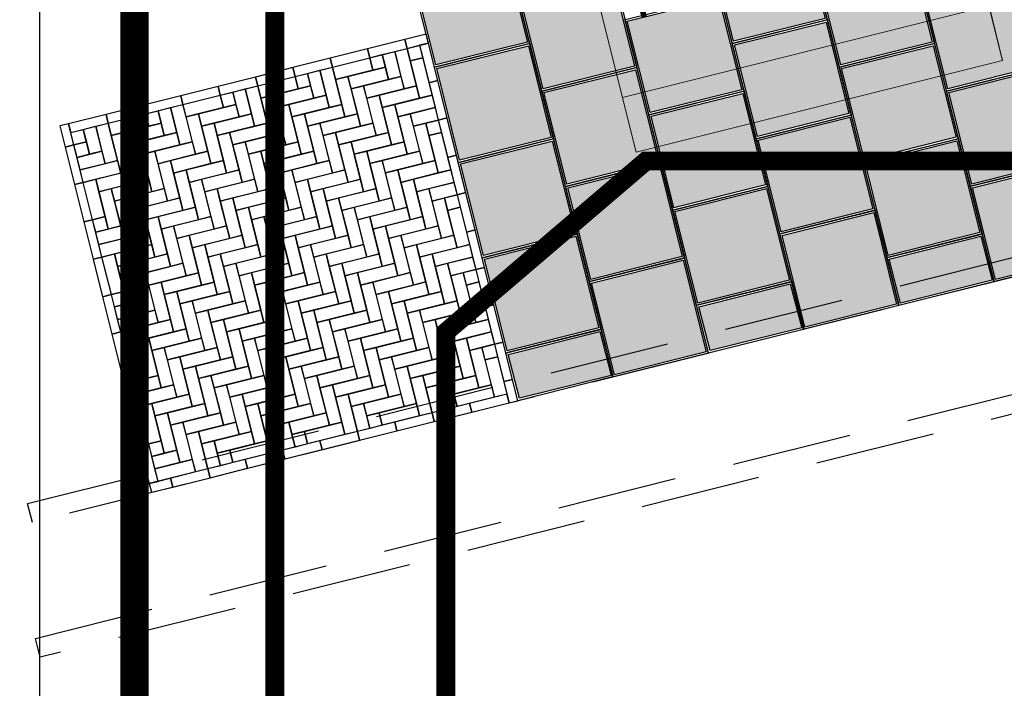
# Model space of a CAD drawing. Header units: millimetres. Extents: x 78245 to 370331, y -43659 to 214111.
# Tile 34 of 64: x 170093 to 175308, y 96155 to 99696. Entities that reach past the tile are written whole.
import ezdxf
from ezdxf.lldxf.tags import DXFTag

# ---------------------------------------------------------------- set-up
doc = ezdxf.new("R2010")
doc.units = ezdxf.units.MM
doc.header["$LTSCALE"] = 100
doc.linetypes.add('DASHED2', pattern=[9.525, 6.35, -3.175])
doc.linetypes.add('to_xh-00_vl$0$HIDDEN', pattern=[9.525, 6.35, -3.175])
for name, color, linetype in [('T--L9041_VERHARDING_Voetpad', 9, 'DASHED2'), ('T--L9042_Groenvoorziening', 3, 'Continuous'), ('T--L9052_1988_Hemelwater_Afvoer', 153, 'HEMELWATER_AFVOER'), ('T--L9052_1988_HWA_VERVALLEN', 9, 'HEMELWATER_AFVOER'), ('T--WL9052--_Riolering', 200, 'VUIL_WATER_AFVOER')]:
    doc.layers.add(name, color=color, linetype=linetype)
doc.layers.add('T--L9071_TERREIN_INR_Banken', color=250, linetype='Continuous', lineweight=0)
doc.styles.add('KW1C', font='arial.ttf', dxfattribs={"height": 250})
doc.styles.get("Standard").update_dxf_attribs({"font": 'arial.ttf'})
tags = doc.linetypes.add('HEMELWATER_AFVOER', pattern='A,12.7,-5.08,["HWA",Standard,S=2.54,R=0,X=-2.54,Y=-1.27],-7.62', length=25.4).pattern_tags.tags
tags[6] = DXFTag(74, 10)
tags = doc.linetypes.add('VUIL_WATER_AFVOER', pattern='A,12.7,-5.08,["VWA",Standard,S=2.54,R=0,X=-2.54,Y=-1.27],-7.62', length=25.4).pattern_tags.tags
tags[6] = DXFTag(74, 10)

# ---------------------------------------------------------------- blocks, each defined once
blk = doc.blocks.new('grijze stoeptegel met 1cm voeg')
at = {"layer": 'T--L9042_Groenvoorziening', "linetype": 'ByBlock', "true_color": 0xc7c8ca}
h = blk.add_hatch(dxfattribs=at)
h.set_pattern_fill('ANGLE', color=9)
h.set_pattern_definition([(0, (-372918.042, -174124.113), (0, 6.985), [5.08, -1.905]), (90, (-372918.042, -174124.113), (-6.985, 4e-16), [5.08, -1.905])])
h.paths.add_polyline_path([(510, 510), (10, 510), (10, 10), (510, 10)])
at = {"layer": 'T--L9042_Groenvoorziening', "color": 252, "linetype": 'ByBlock'}
blk.add_lwpolyline([(10, 520), (10, 520), (510, 520), (520, 520), (520, 10), (520, 0), (10, 0), (0, 0), (0, 520), (0, 520), (10, 520)], close=True, dxfattribs=at)
at = {"layer": 'T--L9042_Groenvoorziening', "color": 9, "linetype": 'ByBlock', "true_color": 0xc7c8ca}
blk.add_lwpolyline([(10, 510), (510, 510), (510, 10), (10, 10)], close=True, dxfattribs=at)
blk = doc.blocks.new('Picknicktafel N.235')
at = {"layer": 'T--L9071_TERREIN_INR_Banken'}
for points in [[(0, 0), (1552.2, 388.1), (1067.2, 2328.3), (-485.1, 1940.3)], [(1263.6, 315.9), (778.5, 2256.2), (1067.2, 2328.3), (1552.2, 388.1)], [(288.6, 72.2), (-196.5, 2012.4), (778.5, 2256.2), (1263.6, 315.9)], [(288.6, 72.2), (-196.5, 2012.4), (-485.1, 1940.3), (0, 0)]]:
    blk.add_lwpolyline(points, close=True, dxfattribs=at)
at = {"layer": 'T--L9071_TERREIN_INR_Banken', "char_height": 250, "attachment_point": 1, "rotation": 104.0362, "style": 'KW1C'}
for s, insert in [('picknicktafel', (312.1, 244.2)), ('N.235', (605.1, 321.5))]:
    blk.add_mtext(s, dxfattribs=dict(at, insert=insert))

msp = doc.modelspace()

# ---------------------------------------------------------------- hatches: boundary and pattern name
at = {"layer": 'T--L9041_VERHARDING_Voetpad', "linetype": 'ByBlock', "true_color": 0xc7c8ca}
h = msp.add_hatch(dxfattribs=at)
h.set_pattern_fill('ANGLE', color=9, angle=14.04)
h.set_pattern_definition([(14.04, (-144723.028, -161461.2485), (-1.69455563, 6.77633428), [5.08, -1.905]), (104.04, (-144723.028, -161461.2485), (-6.77633428, -1.69455563), [5.08, -1.905])])
h.paths.add_polyline_path([(175183.346, 98549.305), (174698.282, 98428.005), (174758.838, 98195.758), (175243.902, 98317.057)])
h = msp.add_hatch(dxfattribs=at)
h.set_pattern_fill('ANGLE', color=9, angle=14.04)
h.set_pattern_definition([(14.04, (-145731.96, -161713.552), (-1.69455563, 6.77633428), [5.08, -1.905]), (104.04, (-145731.96, -161713.552), (-6.77633428, -1.69455563), [5.08, -1.905])])
h.paths.add_polyline_path([(174174.414, 98297.002), (173689.351, 98175.702), (173749.907, 97943.455), (174234.97, 98064.754)])
h = msp.add_hatch(dxfattribs=at)
h.set_pattern_fill('ANGLE', color=9, angle=14.04)
h.set_pattern_definition([(14.04, (-146740.8916, -161965.855), (-1.69455563, 6.77633428), [5.08, -1.905]), (104.04, (-146740.8916, -161965.855), (-6.77633428, -1.69455563), [5.08, -1.905])])
h.paths.add_polyline_path([(173165.482, 98044.699), (172680.419, 97923.399), (172740.975, 97691.151), (173226.038, 97812.451)])

# ---------------------------------------------------------------- linework, layer by layer
at = {"layer": 'T--L9041_VERHARDING_Voetpad', "linetype": 'ByBlock'}
msp.add_lwpolyline([(170199.696, 117905.739), (182312.696, 117905.739), (182312.696, 94325.739), (170199.696, 94325.739), (170199.696, 117905.739)], dxfattribs=at)
at = {"layer": 'T--L9041_VERHARDING_Voetpad', "color": 43, "true_color": 0xcba65d}
for points in [[(172246.169, 99618.695), (172133.634, 99590.553), (172145.279, 99543.987), (172257.814, 99572.129)], [(172133.634, 99590.553), (171935.729, 99541.063), (171947.373, 99494.497), (172145.279, 99543.987)], [(172227.745, 99494.515), (172161.776, 99478.018), (172145.279, 99543.987), (172211.248, 99560.484)], [(172307.304, 99374.223), (172257.814, 99572.129), (172211.248, 99560.484), (172260.738, 99362.578)], [(171935.729, 99541.063), (171737.823, 99491.573), (171749.468, 99445.007), (171947.373, 99494.497)], [(171963.87, 99428.528), (171765.964, 99379.038), (171749.468, 99445.007), (171947.373, 99494.497)], [(172013.342, 99510.994), (172029.839, 99445.025), (171963.87, 99428.528), (171947.373, 99494.497)], [(172079.311, 99527.49), (172112.304, 99395.553), (172046.335, 99379.056), (172013.342, 99510.994)], [(172145.279, 99543.987), (172194.769, 99346.081), (172128.801, 99329.584), (172079.311, 99527.49)], [(172227.745, 99494.515), (172277.235, 99296.609), (172211.266, 99280.113), (172161.776, 99478.018)], [(171539.917, 99442.082), (171342.011, 99392.592), (171353.656, 99346.026), (171551.562, 99395.516)], [(171737.823, 99491.573), (171539.917, 99442.082), (171551.562, 99395.516), (171749.468, 99445.007)], [(171749.468, 99445.007), (171798.958, 99247.101), (171732.989, 99230.604), (171683.499, 99428.51)], [(172046.335, 99379.056), (171848.43, 99329.566), (171831.933, 99395.535), (172029.839, 99445.025)], [(171342.011, 99392.592), (171144.105, 99343.102), (171155.75, 99296.536), (171353.656, 99346.026)], [(171568.058, 99329.548), (171370.153, 99280.057), (171353.656, 99346.026), (171551.562, 99395.516)], [(171617.53, 99412.013), (171634.027, 99346.044), (171568.058, 99329.548), (171551.562, 99395.516)], [(171683.499, 99428.51), (171716.492, 99296.573), (171650.524, 99280.076), (171617.53, 99412.013)], [(171831.933, 99395.535), (171881.423, 99197.629), (171815.455, 99181.132), (171765.964, 99379.038)], [(172128.801, 99329.584), (171930.895, 99280.094), (171914.398, 99346.063), (172112.304, 99395.553)], [(171144.105, 99343.102), (170946.199, 99293.612), (170957.844, 99247.046), (171155.75, 99296.536)], [(171353.656, 99346.026), (171403.146, 99148.12), (171337.178, 99131.623), (171287.687, 99329.529)], [(171650.524, 99280.076), (171452.618, 99230.586), (171436.121, 99296.554), (171634.027, 99346.044)], [(171914.398, 99346.063), (171963.888, 99148.157), (171897.92, 99131.66), (171848.43, 99329.566)], [(172211.266, 99280.113), (172013.36, 99230.622), (171996.864, 99296.591), (172194.769, 99346.081)], [(172356.794, 99176.317), (172307.304, 99374.223), (172260.738, 99362.578), (172310.228, 99164.672)], [(170946.199, 99293.612), (170748.294, 99244.121), (170759.938, 99197.555), (170957.844, 99247.046)], [(171172.247, 99230.567), (170974.341, 99181.077), (170957.844, 99247.046), (171155.75, 99296.536)], [(171221.719, 99313.033), (171238.215, 99247.064), (171172.247, 99230.567), (171155.75, 99296.536)], [(171287.687, 99329.529), (171320.681, 99197.592), (171254.712, 99181.095), (171221.719, 99313.033)], [(171436.121, 99296.554), (171485.611, 99098.648), (171419.643, 99082.152), (171370.153, 99280.057)], [(171732.989, 99230.604), (171535.083, 99181.114), (171518.587, 99247.082), (171716.492, 99296.573)], [(171996.864, 99296.591), (172046.354, 99098.685), (171980.385, 99082.188), (171930.895, 99280.094)], [(172293.732, 99230.641), (172095.826, 99181.151), (172079.329, 99247.119), (172277.235, 99296.609)], [(170748.294, 99244.121), (170550.388, 99194.631), (170562.033, 99148.065), (170759.938, 99197.555)], [(170957.844, 99247.046), (171007.334, 99049.14), (170941.366, 99032.643), (170891.876, 99230.549)], [(171254.712, 99181.095), (171056.806, 99131.605), (171040.31, 99197.574), (171238.215, 99247.064)], [(171518.587, 99247.082), (171568.077, 99049.177), (171502.108, 99032.68), (171452.618, 99230.586)], [(171815.455, 99181.132), (171617.549, 99131.642), (171601.052, 99197.61), (171798.958, 99247.101)], [(172079.329, 99247.119), (172128.819, 99049.213), (172062.851, 99032.717), (172013.36, 99230.622)], [(170550.388, 99194.631), (170352.482, 99145.141), (170364.127, 99098.575), (170562.033, 99148.065)], [(170776.435, 99131.587), (170578.529, 99082.096), (170562.033, 99148.065), (170759.938, 99197.555)], [(170825.907, 99214.052), (170842.404, 99148.083), (170776.435, 99131.587), (170759.938, 99197.555)], [(170891.876, 99230.549), (170924.869, 99098.612), (170858.901, 99082.115), (170825.907, 99214.052)], [(171040.31, 99197.574), (171089.8, 98999.668), (171023.831, 98983.171), (170974.341, 99181.077)], [(171337.178, 99131.623), (171139.272, 99082.133), (171122.775, 99148.102), (171320.681, 99197.592)], [(171601.052, 99197.61), (171650.542, 98999.705), (171584.574, 98983.208), (171535.083, 99181.114)], [(171897.92, 99131.66), (171700.014, 99082.17), (171683.517, 99148.139), (171881.423, 99197.629)], [(172161.794, 99197.647), (172211.285, 98999.741), (172145.316, 98983.245), (172095.826, 99181.151)], [(172310.228, 99164.672), (172178.291, 99131.679), (172161.794, 99197.647), (172293.732, 99230.641)], [(170305.916, 99133.496), (170334.057, 99020.961), (170380.623, 99032.606), (170352.482, 99145.141)], [(170496.064, 99131.568), (170529.057, 98999.631), (170463.089, 98983.134), (170430.095, 99115.072)], [(170562.033, 99148.065), (170611.523, 98950.159), (170545.554, 98933.663), (170496.064, 99131.568)], [(170858.901, 99082.115), (170660.995, 99032.625), (170644.498, 99098.593), (170842.404, 99148.083)], [(171122.775, 99148.102), (171172.265, 98950.196), (171106.297, 98933.699), (171056.806, 99131.605)], [(171419.643, 99082.152), (171221.737, 99032.661), (171205.24, 99098.63), (171403.146, 99148.12)], [(171683.517, 99148.139), (171733.008, 98950.233), (171667.039, 98933.736), (171617.549, 99131.642)], [(171980.385, 99082.188), (171782.479, 99032.698), (171765.983, 99098.667), (171963.888, 99148.157)], [(172244.26, 99148.175), (172293.75, 98950.27), (172227.781, 98933.773), (172178.291, 99131.679)], [(172326.725, 99098.704), (172260.756, 99082.207), (172244.26, 99148.175), (172310.228, 99164.672)], [(172406.285, 98978.411), (172356.794, 99176.317), (172310.228, 99164.672), (172359.719, 98966.766)], [(170446.592, 99049.103), (170380.623, 99032.606), (170364.127, 99098.575), (170430.095, 99115.072)], [(170644.498, 99098.593), (170693.988, 98900.687), (170628.02, 98884.191), (170578.529, 99082.096)], [(170941.366, 99032.643), (170743.46, 98983.153), (170726.963, 99049.121), (170924.869, 99098.612)], [(171205.24, 99098.63), (171254.731, 98900.724), (171188.762, 98884.227), (171139.272, 99082.133)], [(171502.108, 99032.68), (171304.202, 98983.19), (171287.706, 99049.158), (171485.611, 99098.648)], [(171765.983, 99098.667), (171815.473, 98900.761), (171749.504, 98884.264), (171700.014, 99082.17)], [(172062.851, 99032.717), (171864.945, 98983.226), (171848.448, 99049.195), (172046.354, 99098.685)], [(172326.725, 99098.704), (172376.215, 98900.798), (172310.247, 98884.301), (172260.756, 99082.207)], [(170334.057, 99020.961), (170383.548, 98823.056), (170430.114, 98834.7), (170380.623, 99032.606)], [(170463.089, 98983.134), (170397.12, 98966.638), (170380.623, 99032.606), (170446.592, 99049.103)], [(170726.963, 99049.121), (170776.454, 98851.216), (170710.485, 98834.719), (170660.995, 99032.625)], [(171023.831, 98983.171), (170825.925, 98933.681), (170809.429, 98999.65), (171007.334, 99049.14)], [(171287.706, 99049.158), (171337.196, 98851.252), (171271.227, 98834.756), (171221.737, 99032.661)], [(171584.574, 98983.208), (171386.668, 98933.718), (171370.171, 98999.686), (171568.077, 99049.177)], [(171848.448, 99049.195), (171897.938, 98851.289), (171831.97, 98834.792), (171782.479, 99032.698)], [(172145.316, 98983.245), (171947.41, 98933.754), (171930.913, 98999.723), (172128.819, 99049.213)], [(170545.554, 98933.663), (170413.617, 98900.669), (170397.12, 98966.638), (170529.057, 98999.631)], [(170809.429, 98999.65), (170858.919, 98801.744), (170792.95, 98785.247), (170743.46, 98983.153)], [(171106.297, 98933.699), (170908.391, 98884.209), (170891.894, 98950.178), (171089.8, 98999.668)], [(171370.171, 98999.686), (171419.661, 98801.78), (171353.693, 98785.284), (171304.202, 98983.19)], [(171667.039, 98933.736), (171469.133, 98884.246), (171452.636, 98950.214), (171650.542, 98999.705)], [(171930.913, 98999.723), (171980.404, 98801.817), (171914.435, 98785.32), (171864.945, 98983.226)], [(172227.781, 98933.773), (172029.875, 98884.283), (172013.379, 98950.251), (172211.285, 98999.741)], [(172455.775, 98780.505), (172406.285, 98978.411), (172359.719, 98966.766), (172409.209, 98768.86)], [(170628.02, 98884.191), (170430.114, 98834.7), (170413.617, 98900.669), (170611.523, 98950.159)], [(170891.894, 98950.178), (170941.384, 98752.272), (170875.416, 98735.775), (170825.925, 98933.681)], [(171188.762, 98884.227), (170990.856, 98834.737), (170974.359, 98900.706), (171172.265, 98950.196)], [(171452.636, 98950.214), (171502.127, 98752.309), (171436.158, 98735.812), (171386.668, 98933.718)], [(171749.504, 98884.264), (171551.598, 98834.774), (171535.102, 98900.743), (171733.008, 98950.233)], [(172013.379, 98950.251), (172062.869, 98752.345), (171996.9, 98735.849), (171947.41, 98933.754)], [(172310.247, 98884.301), (172112.341, 98834.811), (172095.844, 98900.779), (172293.75, 98950.27)], [(170710.485, 98834.719), (170512.579, 98785.229), (170496.082, 98851.197), (170693.988, 98900.687)], [(170974.359, 98900.706), (171023.85, 98702.8), (170957.881, 98686.303), (170908.391, 98884.209)], [(171271.227, 98834.756), (171073.321, 98785.265), (171056.825, 98851.234), (171254.731, 98900.724)], [(171535.102, 98900.743), (171584.592, 98702.837), (171518.623, 98686.34), (171469.133, 98884.246)], [(171831.97, 98834.792), (171634.064, 98785.302), (171617.567, 98851.271), (171815.473, 98900.761)], [(172095.844, 98900.779), (172145.334, 98702.873), (172079.366, 98686.377), (172029.875, 98884.283)], [(172392.712, 98834.829), (172194.806, 98785.339), (172178.309, 98851.307), (172376.215, 98900.798)], [(170383.548, 98823.056), (170433.038, 98625.15), (170479.604, 98636.795), (170430.114, 98834.7)], [(170496.082, 98851.197), (170545.573, 98653.291), (170479.604, 98636.795), (170430.114, 98834.7)], [(170792.95, 98785.247), (170595.044, 98735.757), (170578.548, 98801.725), (170776.454, 98851.216)], [(171056.825, 98851.234), (171106.315, 98653.328), (171040.346, 98636.831), (170990.856, 98834.737)], [(171353.693, 98785.284), (171155.787, 98735.793), (171139.29, 98801.762), (171337.196, 98851.252)], [(171617.567, 98851.271), (171667.057, 98653.365), (171601.089, 98636.868), (171551.598, 98834.774)], [(171914.435, 98785.32), (171716.529, 98735.83), (171700.032, 98801.799), (171897.938, 98851.289)], [(172178.309, 98851.307), (172227.8, 98653.402), (172161.831, 98636.905), (172112.341, 98834.811)], [(172409.209, 98768.86), (172277.272, 98735.867), (172260.775, 98801.836), (172392.712, 98834.829)], [(170578.548, 98801.725), (170628.038, 98603.819), (170562.069, 98587.323), (170512.579, 98785.229)], [(170875.416, 98735.775), (170677.51, 98686.285), (170661.013, 98752.253), (170858.919, 98801.744)], [(171139.29, 98801.762), (171188.78, 98603.856), (171122.812, 98587.359), (171073.321, 98785.265)], [(171436.158, 98735.812), (171238.252, 98686.322), (171221.755, 98752.29), (171419.661, 98801.78)], [(171700.032, 98801.799), (171749.523, 98603.893), (171683.554, 98587.396), (171634.064, 98785.302)], [(171996.9, 98735.849), (171798.995, 98686.358), (171782.498, 98752.327), (171980.404, 98801.817)], [(172260.775, 98801.836), (172310.265, 98603.93), (172244.296, 98587.433), (172194.806, 98785.339)], [(172425.706, 98702.892), (172359.737, 98686.395), (172343.24, 98752.364), (172409.209, 98768.86)], [(172505.265, 98582.599), (172455.775, 98780.505), (172409.209, 98768.86), (172458.699, 98570.955)], [(170661.013, 98752.253), (170710.503, 98554.348), (170644.535, 98537.851), (170595.044, 98735.757)], [(170957.881, 98686.303), (170759.975, 98636.813), (170743.478, 98702.782), (170941.384, 98752.272)], [(171221.755, 98752.29), (171271.246, 98554.384), (171205.277, 98537.888), (171155.787, 98735.793)], [(171518.623, 98686.34), (171320.718, 98636.85), (171304.221, 98702.818), (171502.127, 98752.309)], [(171782.498, 98752.327), (171831.988, 98554.421), (171766.019, 98537.924), (171716.529, 98735.83)], [(172079.366, 98686.377), (171881.46, 98636.887), (171864.963, 98702.855), (172062.869, 98752.345)], [(172343.24, 98752.364), (172392.73, 98554.458), (172326.762, 98537.961), (172277.272, 98735.867)], [(170743.478, 98702.782), (170792.969, 98504.876), (170727, 98488.379), (170677.51, 98686.285)], [(171040.346, 98636.831), (170842.441, 98587.341), (170825.944, 98653.31), (171023.85, 98702.8)], [(171304.221, 98702.818), (171353.711, 98504.913), (171287.742, 98488.416), (171238.252, 98686.322)], [(171601.089, 98636.868), (171403.183, 98587.378), (171386.686, 98653.346), (171584.592, 98702.837)], [(171864.963, 98702.855), (171914.453, 98504.949), (171848.485, 98488.453), (171798.995, 98686.358)], [(172161.831, 98636.905), (171963.925, 98587.415), (171947.429, 98653.383), (172145.334, 98702.873)], [(172425.706, 98702.892), (172475.196, 98504.986), (172409.227, 98488.489), (172359.737, 98686.395)], [(170433.038, 98625.15), (170482.528, 98427.244), (170529.094, 98438.889), (170479.604, 98636.795)], [(170562.069, 98587.323), (170496.101, 98570.826), (170479.604, 98636.795), (170545.573, 98653.291)], [(170825.944, 98653.31), (170875.434, 98455.404), (170809.465, 98438.907), (170759.975, 98636.813)], [(171122.812, 98587.359), (170924.906, 98537.869), (170908.409, 98603.838), (171106.315, 98653.328)], [(171386.686, 98653.346), (171436.176, 98455.441), (171370.208, 98438.944), (171320.718, 98636.85)], [(171683.554, 98587.396), (171485.648, 98537.906), (171469.151, 98603.875), (171667.057, 98653.365)], [(171947.429, 98653.383), (171996.919, 98455.477), (171930.95, 98438.981), (171881.46, 98636.887)], [(172244.296, 98587.433), (172046.391, 98537.943), (172029.894, 98603.911), (172227.8, 98653.402)], [(170644.535, 98537.851), (170512.597, 98504.857), (170496.101, 98570.826), (170628.038, 98603.819)], [(170908.409, 98603.838), (170957.899, 98405.932), (170891.931, 98389.435), (170842.441, 98587.341)], [(171205.277, 98537.888), (171007.371, 98488.397), (170990.874, 98554.366), (171188.78, 98603.856)], [(171469.151, 98603.875), (171518.642, 98405.969), (171452.673, 98389.472), (171403.183, 98587.378)], [(171766.019, 98537.924), (171568.114, 98488.434), (171551.617, 98554.403), (171749.523, 98603.893)], [(172029.894, 98603.911), (172079.384, 98406.006), (172013.415, 98389.509), (171963.925, 98587.415)], [(172326.762, 98537.961), (172128.856, 98488.471), (172112.359, 98554.44), (172310.265, 98603.93)], [(172554.755, 98384.694), (172505.265, 98582.599), (172458.699, 98570.955), (172508.189, 98373.049)], [(170727, 98488.379), (170529.094, 98438.889), (170512.597, 98504.857), (170710.503, 98554.348)], [(170809.465, 98438.907), (170611.56, 98389.417), (170595.063, 98455.386), (170792.969, 98504.876)], [(170990.874, 98554.366), (171040.365, 98356.46), (170974.396, 98339.963), (170924.906, 98537.869)], [(171073.34, 98504.894), (171122.83, 98306.988), (171056.861, 98290.492), (171007.371, 98488.397)], [(171287.742, 98488.416), (171089.837, 98438.926), (171073.34, 98504.894), (171271.246, 98554.384)], [(171370.208, 98438.944), (171172.302, 98389.454), (171155.805, 98455.422), (171353.711, 98504.913)], [(171551.617, 98554.403), (171601.107, 98356.497), (171535.138, 98340), (171485.648, 98537.906)], [(171634.082, 98504.931), (171683.572, 98307.025), (171617.604, 98290.528), (171568.114, 98488.434)], [(171848.485, 98488.453), (171650.579, 98438.962), (171634.082, 98504.931), (171831.988, 98554.421)], [(171930.95, 98438.981), (171733.044, 98389.49), (171716.548, 98455.459), (171914.453, 98504.949)], [(172112.359, 98554.44), (172161.849, 98356.534), (172095.881, 98340.037), (172046.391, 98537.943)], [(172194.825, 98504.968), (172244.315, 98307.062), (172178.346, 98290.565), (172128.856, 98488.471)], [(172409.227, 98488.489), (172211.321, 98438.999), (172194.825, 98504.968), (172392.73, 98554.458)], [(172491.692, 98439.017), (172293.787, 98389.527), (172277.29, 98455.496), (172475.196, 98504.986)], [(170595.063, 98455.386), (170644.553, 98257.48), (170578.584, 98240.983), (170529.094, 98438.889)], [(170891.931, 98389.435), (170694.025, 98339.945), (170677.528, 98405.914), (170875.434, 98455.404)], [(171155.805, 98455.422), (171205.295, 98257.516), (171139.327, 98241.02), (171089.837, 98438.926)], [(171452.673, 98389.472), (171254.767, 98339.982), (171238.271, 98405.95), (171436.176, 98455.441)], [(171716.548, 98455.459), (171766.038, 98257.553), (171700.069, 98241.056), (171650.579, 98438.962)], [(172013.415, 98389.509), (171815.51, 98340.019), (171799.013, 98405.987), (171996.919, 98455.477)], [(172277.29, 98455.496), (172326.78, 98257.59), (172260.812, 98241.093), (172211.321, 98438.999)], [(170482.528, 98427.244), (170532.018, 98229.338), (170578.584, 98240.983), (170529.094, 98438.889)], [(170677.528, 98405.914), (170727.018, 98208.008), (170661.05, 98191.511), (170611.56, 98389.417)], [(170974.396, 98339.963), (170776.49, 98290.473), (170759.994, 98356.442), (170957.899, 98405.932)], [(171238.271, 98405.95), (171287.761, 98208.045), (171221.792, 98191.548), (171172.302, 98389.454)], [(171535.138, 98340), (171337.233, 98290.51), (171320.736, 98356.479), (171518.642, 98405.969)], [(171799.013, 98405.987), (171848.503, 98208.081), (171782.535, 98191.585), (171733.044, 98389.49)], [(172095.881, 98340.037), (171897.975, 98290.547), (171881.478, 98356.515), (172079.384, 98406.006)], [(172359.755, 98406.024), (172409.246, 98208.118), (172343.277, 98191.621), (172293.787, 98389.527)], [(172508.189, 98373.049), (172376.252, 98340.055), (172359.755, 98406.024), (172491.692, 98439.017)], [(170759.994, 98356.442), (170809.484, 98158.536), (170743.515, 98142.039), (170694.025, 98339.945)], [(171056.861, 98290.492), (170858.956, 98241.001), (170842.459, 98306.97), (171040.365, 98356.46)], [(171320.736, 98356.479), (171370.226, 98158.573), (171304.258, 98142.076), (171254.767, 98339.982)], [(171617.604, 98290.528), (171419.698, 98241.038), (171403.201, 98307.007), (171601.107, 98356.497)], [(171881.478, 98356.515), (171930.969, 98158.609), (171865, 98142.113), (171815.51, 98340.019)], [(172178.346, 98290.565), (171980.44, 98241.075), (171963.944, 98307.043), (172161.849, 98356.534)], [(172442.221, 98356.552), (172491.711, 98158.646), (172425.742, 98142.15), (172376.252, 98340.055)], [(172524.686, 98307.08), (172458.717, 98290.583), (172442.221, 98356.552), (172508.189, 98373.049)], [(172604.246, 98186.788), (172554.755, 98384.694), (172508.189, 98373.049), (172557.679, 98175.143)], [(170842.459, 98306.97), (170891.949, 98109.064), (170825.981, 98092.567), (170776.49, 98290.473)], [(171139.327, 98241.02), (170941.421, 98191.529), (170924.924, 98257.498), (171122.83, 98306.988)], [(171403.201, 98307.007), (171452.692, 98109.101), (171386.723, 98092.604), (171337.233, 98290.51)], [(171700.069, 98241.056), (171502.163, 98191.566), (171485.667, 98257.535), (171683.572, 98307.025)], [(171963.944, 98307.043), (172013.434, 98109.138), (171947.465, 98092.641), (171897.975, 98290.547)], [(172260.812, 98241.093), (172062.906, 98191.603), (172046.409, 98257.572), (172244.315, 98307.062)], [(172524.686, 98307.08), (172574.176, 98109.174), (172508.208, 98092.678), (172458.717, 98290.583)], [(170661.05, 98191.511), (170595.081, 98175.014), (170578.584, 98240.983), (170644.553, 98257.48)], [(170924.924, 98257.498), (170974.415, 98059.592), (170908.446, 98043.095), (170858.956, 98241.001)], [(171221.792, 98191.548), (171023.886, 98142.058), (171007.39, 98208.026), (171205.295, 98257.516)], [(171485.667, 98257.535), (171535.157, 98059.629), (171469.188, 98043.132), (171419.698, 98241.038)], [(171782.535, 98191.585), (171584.629, 98142.094), (171568.132, 98208.063), (171766.038, 98257.553)], [(172046.409, 98257.572), (172095.899, 98059.666), (172029.931, 98043.169), (171980.44, 98241.075)], [(172343.277, 98191.621), (172145.371, 98142.131), (172128.874, 98208.1), (172326.78, 98257.59)], [(170532.018, 98229.338), (170581.509, 98031.432), (170628.075, 98043.077), (170578.584, 98240.983)], [(170743.515, 98142.039), (170611.578, 98109.046), (170595.081, 98175.014), (170727.018, 98208.008)], [(171007.39, 98208.026), (171056.88, 98010.12), (170990.911, 97993.624), (170941.421, 98191.529)], [(171304.258, 98142.076), (171106.352, 98092.586), (171089.855, 98158.554), (171287.761, 98208.045)], [(171568.132, 98208.063), (171617.622, 98010.157), (171551.654, 97993.66), (171502.163, 98191.566)], [(171865, 98142.113), (171667.094, 98092.623), (171650.597, 98158.591), (171848.503, 98208.081)], [(172128.874, 98208.1), (172178.365, 98010.194), (172112.396, 97993.697), (172062.906, 98191.603)], [(172425.742, 98142.15), (172227.836, 98092.659), (172211.34, 98158.628), (172409.246, 98208.118)], [(170825.981, 98092.567), (170628.075, 98043.077), (170611.578, 98109.046), (170809.484, 98158.536)], [(171089.855, 98158.554), (171139.345, 97960.649), (171073.377, 97944.152), (171023.886, 98142.058)], [(171386.723, 98092.604), (171188.817, 98043.114), (171172.32, 98109.082), (171370.226, 98158.573)], [(171650.597, 98158.591), (171700.088, 97960.685), (171634.119, 97944.189), (171584.629, 98142.094)], [(171947.465, 98092.641), (171749.559, 98043.151), (171733.063, 98109.119), (171930.969, 98158.609)], [(172211.34, 98158.628), (172260.83, 97960.722), (172194.861, 97944.225), (172145.371, 98142.131)], [(172508.208, 98092.678), (172310.302, 98043.187), (172293.805, 98109.156), (172491.711, 98158.646)], [(172653.736, 97988.882), (172604.246, 98186.788), (172557.679, 98175.143), (172607.17, 97977.237)], [(170908.446, 98043.095), (170710.54, 97993.605), (170694.043, 98059.574), (170891.949, 98109.064)], [(171172.32, 98109.082), (171221.811, 97911.177), (171155.842, 97894.68), (171106.352, 98092.586)], [(171469.188, 98043.132), (171271.282, 97993.642), (171254.786, 98059.611), (171452.692, 98109.101)], [(171733.063, 98109.119), (171782.553, 97911.213), (171716.584, 97894.717), (171667.094, 98092.623)], [(172029.931, 98043.169), (171832.025, 97993.679), (171815.528, 98059.647), (172013.434, 98109.138)], [(172293.805, 98109.156), (172343.295, 97911.25), (172277.327, 97894.753), (172227.836, 98092.659)], [(172590.673, 98043.206), (172392.767, 97993.716), (172376.27, 98059.684), (172574.176, 98109.174)], [(170581.509, 98031.432), (170630.999, 97833.527), (170677.565, 97845.171), (170628.075, 98043.077)], [(170694.043, 98059.574), (170743.534, 97861.668), (170677.565, 97845.171), (170628.075, 98043.077)], [(170990.911, 97993.624), (170793.005, 97944.133), (170776.509, 98010.102), (170974.415, 98059.592)], [(171254.786, 98059.611), (171304.276, 97861.705), (171238.307, 97845.208), (171188.817, 98043.114)], [(171551.654, 97993.66), (171353.748, 97944.17), (171337.251, 98010.139), (171535.157, 98059.629)], [(171815.528, 98059.647), (171865.018, 97861.742), (171799.05, 97845.245), (171749.559, 98043.151)], [(172112.396, 97993.697), (171914.49, 97944.207), (171897.993, 98010.176), (172095.899, 98059.666)], [(172376.27, 98059.684), (172425.761, 97861.778), (172359.792, 97845.282), (172310.302, 98043.187)], [(172607.17, 97977.237), (172475.233, 97944.244), (172458.736, 98010.212), (172590.673, 98043.206)], [(170776.509, 98010.102), (170825.999, 97812.196), (170760.03, 97795.699), (170710.54, 97993.605)], [(171073.377, 97944.152), (170875.471, 97894.662), (170858.974, 97960.63), (171056.88, 98010.12)], [(171337.251, 98010.139), (171386.741, 97812.233), (171320.773, 97795.736), (171271.282, 97993.642)], [(171634.119, 97944.189), (171436.213, 97894.698), (171419.716, 97960.667), (171617.622, 98010.157)], [(171897.993, 98010.176), (171947.484, 97812.27), (171881.515, 97795.773), (171832.025, 97993.679)], [(172194.861, 97944.225), (171996.956, 97894.735), (171980.459, 97960.704), (172178.365, 98010.194)], [(172458.736, 98010.212), (172508.226, 97812.306), (172442.257, 97795.81), (172392.767, 97993.716)], [(172703.226, 97790.976), (172653.736, 97988.882), (172607.17, 97977.237), (172656.66, 97779.331)], [(170858.974, 97960.63), (170908.464, 97762.724), (170842.496, 97746.228), (170793.005, 97944.133)], [(171155.842, 97894.68), (170957.936, 97845.19), (170941.439, 97911.158), (171139.345, 97960.649)], [(171419.716, 97960.667), (171469.207, 97762.761), (171403.238, 97746.264), (171353.748, 97944.17)], [(171716.584, 97894.717), (171518.679, 97845.226), (171502.182, 97911.195), (171700.088, 97960.685)], [(171980.459, 97960.704), (172029.949, 97762.798), (171963.98, 97746.301), (171914.49, 97944.207)], [(172277.327, 97894.753), (172079.421, 97845.263), (172062.924, 97911.232), (172260.83, 97960.722)], [(172541.201, 97960.74), (172590.691, 97762.835), (172524.723, 97746.338), (172475.233, 97944.244)], [(172623.666, 97911.269), (172557.698, 97894.772), (172541.201, 97960.74), (172607.17, 97977.237)], [(170941.439, 97911.158), (170990.93, 97713.252), (170924.961, 97696.756), (170875.471, 97894.662)], [(171238.307, 97845.208), (171040.401, 97795.718), (171023.905, 97861.686), (171221.811, 97911.177)], [(171502.182, 97911.195), (171551.672, 97713.289), (171485.703, 97696.792), (171436.213, 97894.698)], [(171799.05, 97845.245), (171601.144, 97795.755), (171584.647, 97861.723), (171782.553, 97911.213)], [(172062.924, 97911.232), (172112.414, 97713.326), (172046.446, 97696.829), (171996.956, 97894.735)], [(172359.792, 97845.282), (172161.886, 97795.791), (172145.389, 97861.76), (172343.295, 97911.25)], [(172623.666, 97911.269), (172673.157, 97713.363), (172607.188, 97696.866), (172557.698, 97894.772)], [(170630.999, 97833.527), (170680.489, 97635.621), (170727.055, 97647.265), (170677.565, 97845.171)], [(170760.03, 97795.699), (170694.062, 97779.203), (170677.565, 97845.171), (170743.534, 97861.668)], [(171023.905, 97861.686), (171073.395, 97663.781), (171007.426, 97647.284), (170957.936, 97845.19)], [(171320.773, 97795.736), (171122.867, 97746.246), (171106.37, 97812.215), (171304.276, 97861.705)], [(171584.647, 97861.723), (171634.137, 97663.817), (171568.169, 97647.321), (171518.679, 97845.226)], [(171881.515, 97795.773), (171683.609, 97746.283), (171667.112, 97812.251), (171865.018, 97861.742)], [(172145.389, 97861.76), (172194.88, 97663.854), (172128.911, 97647.357), (172079.421, 97845.263)], [(172442.257, 97795.81), (172244.352, 97746.319), (172227.855, 97812.288), (172425.761, 97861.778)], [(170842.496, 97746.228), (170710.558, 97713.234), (170694.062, 97779.203), (170825.999, 97812.196)], [(171106.37, 97812.215), (171155.86, 97614.309), (171089.892, 97597.812), (171040.401, 97795.718)], [(171403.238, 97746.264), (171205.332, 97696.774), (171188.835, 97762.743), (171386.741, 97812.233)], [(171667.112, 97812.251), (171716.603, 97614.345), (171650.634, 97597.849), (171601.144, 97795.755)], [(171963.98, 97746.301), (171766.075, 97696.811), (171749.578, 97762.779), (171947.484, 97812.27)], [(172227.855, 97812.288), (172277.345, 97614.382), (172211.376, 97597.886), (172161.886, 97795.791)], [(172524.723, 97746.338), (172326.817, 97696.848), (172310.32, 97762.816), (172508.226, 97812.306)], [(172731.368, 97678.441), (172703.226, 97790.976), (172656.66, 97779.331), (172684.801, 97666.797)], [(170924.961, 97696.756), (170727.055, 97647.265), (170710.558, 97713.234), (170908.464, 97762.724)], [(171188.835, 97762.743), (171238.326, 97564.837), (171172.357, 97548.34), (171122.867, 97746.246)], [(171485.703, 97696.792), (171287.798, 97647.302), (171271.301, 97713.271), (171469.207, 97762.761)], [(171749.578, 97762.779), (171799.068, 97564.874), (171733.099, 97548.377), (171683.609, 97746.283)], [(172046.446, 97696.829), (171848.54, 97647.339), (171832.043, 97713.308), (172029.949, 97762.798)], [(172277.345, 97614.382), (172244.352, 97746.319), (172310.32, 97762.816), (172343.314, 97630.879)], [(172607.188, 97696.866), (172409.282, 97647.376), (172392.786, 97713.344), (172590.691, 97762.835)], [(171007.426, 97647.284), (170809.521, 97597.794), (170793.024, 97663.762), (170990.93, 97713.252)], [(171271.301, 97713.271), (171320.791, 97515.365), (171254.822, 97498.868), (171205.332, 97696.774)], [(171568.169, 97647.321), (171370.263, 97597.83), (171353.766, 97663.799), (171551.672, 97713.289)], [(171832.043, 97713.308), (171881.533, 97515.402), (171815.565, 97498.905), (171766.075, 97696.811)], [(172128.911, 97647.357), (171931.005, 97597.867), (171914.509, 97663.836), (172112.414, 97713.326)], [(172343.314, 97630.879), (172326.817, 97696.848), (172392.786, 97713.344), (172409.282, 97647.376)], [(172486.896, 97617.306), (172684.801, 97666.797), (172673.157, 97713.363), (172475.251, 97663.873)], [(170680.489, 97635.621), (170729.979, 97437.715), (170776.545, 97449.36), (170727.055, 97647.265)], [(170793.024, 97663.762), (170842.514, 97465.856), (170776.545, 97449.36), (170727.055, 97647.265)], [(171089.892, 97597.812), (170891.986, 97548.322), (170875.489, 97614.29), (171073.395, 97663.781)], [(171353.766, 97663.799), (171403.256, 97465.893), (171337.288, 97449.396), (171287.798, 97647.302)], [(171650.634, 97597.849), (171452.728, 97548.359), (171436.232, 97614.327), (171634.137, 97663.817)], [(171881.533, 97515.402), (171848.54, 97647.339), (171914.509, 97663.836), (171947.502, 97531.899)], [(172211.376, 97597.886), (172013.471, 97548.395), (171996.974, 97614.364), (172194.88, 97663.854)], [(172288.99, 97567.816), (172486.896, 97617.306), (172475.251, 97663.873), (172277.345, 97614.382)], [(170875.489, 97614.29), (170924.979, 97416.385), (170859.011, 97399.888), (170809.521, 97597.794)], [(170957.955, 97564.818), (171007.445, 97366.913), (170941.476, 97350.416), (170891.986, 97548.322)], [(171172.357, 97548.34), (170974.451, 97498.85), (170957.955, 97564.818), (171155.86, 97614.309)], [(171254.822, 97498.868), (171056.917, 97449.378), (171040.42, 97515.347), (171238.326, 97564.837)], [(171436.232, 97614.327), (171485.722, 97416.421), (171419.753, 97399.925), (171370.263, 97597.83)], [(171485.722, 97416.421), (171452.728, 97548.359), (171518.697, 97564.855), (171551.69, 97432.918)], [(171733.099, 97548.377), (171535.194, 97498.887), (171518.697, 97564.855), (171716.603, 97614.345)], [(171815.565, 97498.905), (171617.659, 97449.415), (171601.162, 97515.383), (171799.068, 97564.874)], [(171893.178, 97468.836), (172091.084, 97518.326), (172079.439, 97564.892), (171881.533, 97515.402)], [(171947.502, 97531.899), (171931.005, 97597.867), (171996.974, 97614.364), (172013.471, 97548.395)], [(172091.084, 97518.326), (172288.99, 97567.816), (172277.345, 97614.382), (172079.439, 97564.892)], [(171040.42, 97515.347), (171089.91, 97317.441), (171023.942, 97300.944), (170974.451, 97498.85)], [(171337.288, 97449.396), (171139.382, 97399.906), (171122.885, 97465.875), (171320.791, 97515.365)], [(171551.69, 97432.918), (171535.194, 97498.887), (171601.162, 97515.383), (171617.659, 97449.415)], [(171695.272, 97419.345), (171893.178, 97468.836), (171881.533, 97515.402), (171683.628, 97465.912)], [(170859.011, 97399.888), (170793.042, 97383.391), (170776.545, 97449.36), (170842.514, 97465.856)], [(171089.91, 97317.441), (171056.917, 97449.378), (171122.885, 97465.875), (171155.879, 97333.938)], [(171419.753, 97399.925), (171221.847, 97350.434), (171205.351, 97416.403), (171403.256, 97465.893)], [(171497.367, 97369.855), (171695.272, 97419.345), (171683.628, 97465.912), (171485.722, 97416.421)], [(170729.979, 97437.715), (170779.47, 97239.809), (170826.036, 97251.454), (170776.545, 97449.36)], [(170941.476, 97350.416), (170809.539, 97317.422), (170793.042, 97383.391), (170924.979, 97416.385)], [(171155.879, 97333.938), (171139.382, 97399.906), (171205.351, 97416.403), (171221.847, 97350.434)], [(171299.461, 97320.365), (171497.367, 97369.855), (171485.722, 97416.421), (171287.816, 97366.931)], [(171023.942, 97300.944), (170826.036, 97251.454), (170809.539, 97317.422), (171007.445, 97366.913)], [(171101.555, 97270.875), (171299.461, 97320.365), (171287.816, 97366.931), (171089.91, 97317.441)], [(170903.649, 97221.384), (171101.555, 97270.875), (171089.91, 97317.441), (170892.004, 97267.951)], [(170791.114, 97193.243), (170903.649, 97221.384), (170892.004, 97267.951), (170779.47, 97239.809)]]:
    msp.add_lwpolyline(points, close=True, dxfattribs=at)
at = {"layer": 'T--L9041_VERHARDING_Voetpad', "linetype": 'to_xh-00_vl$0$HIDDEN'}
msp.add_lwpolyline([(170135.426, 97134.236), (176492.217, 98720.784), (176516.476, 98623.772), (170160.413, 97034.313)], close=True, dxfattribs=at)
at = {"layer": 'T--L9041_VERHARDING_Voetpad', "color": 252, "linetype": 'ByBlock'}
for points in [[(174695.856, 98437.707), (174695.856, 98437.707), (175180.92, 98559.006), (175190.621, 98561.432), (175252.484, 98314.05), (175251.271, 98308.593), (174756.507, 98184.867), (174749.231, 98183.048), (174686.155, 98435.281), (174686.155, 98435.281), (174695.856, 98437.707)], [(173686.925, 98185.404), (173686.925, 98185.404), (174171.988, 98306.703), (174181.689, 98309.129), (174243.552, 98061.747), (174242.34, 98056.29), (173747.575, 97932.564), (173740.299, 97930.745), (173677.223, 98182.978), (173677.223, 98182.978), (173686.925, 98185.404)], [(172677.993, 97933.1), (172677.993, 97933.1), (173163.056, 98054.4), (173172.758, 98056.826), (173234.62, 97809.444), (173233.408, 97803.987), (172738.644, 97680.261), (172731.368, 97678.441), (172668.292, 97930.674), (172668.292, 97930.674), (172677.993, 97933.1)]]:
    msp.add_lwpolyline(points, close=True, dxfattribs=at)
at = {"layer": 'T--L9041_VERHARDING_Voetpad'}
msp.add_lwpolyline([(170176.829, 96419.942), (178602.258, 98523.039), (178626.518, 98426.026), (170201.817, 96320.019)], close=True, dxfattribs=at)
at = {"layer": 'T--L9041_VERHARDING_Voetpad', "color": 9, "linetype": 'ByBlock', "true_color": 0xc7c8ca}
for points in [[(174698.282, 98428.005), (175183.346, 98549.305), (175243.902, 98317.057), (174758.838, 98195.758)], [(173689.351, 98175.702), (174174.414, 98297.002), (174234.97, 98064.754), (173749.907, 97943.455)], [(172680.419, 97923.399), (173165.482, 98044.699), (173226.038, 97812.451), (172740.975, 97691.151)]]:
    msp.add_lwpolyline(points, close=True, dxfattribs=at)
at = {"layer": 'T--L9052_1988_Hemelwater_Afvoer', "const_width": 100}
msp.add_lwpolyline([(168714.02, 156469.255), (168714.02, 144552.71), (171444.409, 141850.41), (171444.409, 92781.353)], dxfattribs=at)
at = {"layer": 'T--L9052_1988_HWA_VERVALLEN', "const_width": 100}
msp.add_lwpolyline([(199741.114, 98947.628), (173410, 98947.628), (172350, 98041.812), (172350, 93286.285)], dxfattribs=at)
at = {"layer": 'T--WL9052--_Riolering', "const_width": 150}
msp.add_lwpolyline([(169756.197, 158085.239), (170701.197, 158085.239), (170701.197, 92370.239), (170201.197, 91870.239), (163136.197, 91870.239), (162636.197, 91370.239), (162636.197, 43726.242), (164992.2, 41370.239)], dxfattribs=at)

# ---------------------------------------------------------------- block references
at = {"layer": 'T--L9041_VERHARDING_Voetpad', "linetype": 'ByBlock', "rotation": 14.04000000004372}
for p in [(173866.462, 99569.687), (172289.837, 99444.072), (174433.852, 99444.212), (172857.53, 99317.384), (175001.545, 99317.525), (173424.92, 99191.909), (173992.614, 99065.221), (172415.989, 98939.606), (174560.003, 98939.747), (172983.682, 98812.918), (175127.697, 98813.059), (173551.072, 98687.443), (174118.765, 98560.756), (172542.14, 98435.14), (174686.155, 98435.281), (173109.833, 98308.452), (175253.848, 98308.593), (173677.223, 98182.978), (174244.917, 98056.29), (172668.292, 97930.674), (173235.985, 97803.987)]:
    msp.add_blockref('grijze stoeptegel met 1cm voeg', p, dxfattribs=at)
at = {"layer": 'T--L9042_Groenvoorziening', "rotation": 270.0086688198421}
msp.add_blockref('Picknicktafel N.235', (172970.446, 100546.986), dxfattribs=at)

doc.saveas('drawing.dxf')
